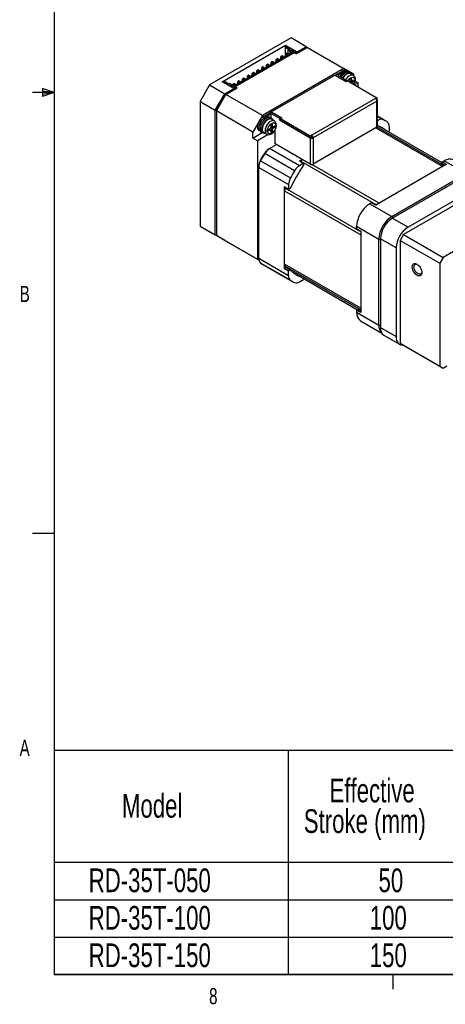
# Model space of a CAD drawing. Extents: x 11 to 4767017334454, y 5 to 5245463847269.
# Tile 1 of 6: x 11 to 74, y 6 to 151. Entities that reach past the tile are written whole.
import ezdxf
from ezdxf.enums import TextEntityAlignment as Align

# ---------------------------------------------------------------- set-up
doc = ezdxf.new("R2010")
doc.units = 0
doc.layers.get('0').update_dxf_attribs({"linetype": 'CONTINUOUS'})

# ---------------------------------------------------------------- blocks, each defined once
blk = doc.blocks.new('SW_TABLEANNOTATION_0')
at = {"color": 0, "linetype": 'CONTINUOUS'}
for p, q in [((0, 0), (0, -33.06)), ((160.38, 0), (0, 0)), ((34.53, 0), (34.53, -33.06)), ((0, -16.48), (160.38, -16.48)), ((0, -22.01), (160.38, -22.01)), ((0, -27.53), (160.38, -27.53)), ((0, -33.06), (160.38, -33.06))]:
    blk.add_line(p, q, dxfattribs=at)
at = {"color": 0, "linetype": 'CONTINUOUS', "width": 0.7}
for s, p in [('Effective ', (40.65, -8.68)), ('Model', (10.01, -10.94)), ('Stroke (mm)', (36.84, -13.2)), ('RD-35T-050', (5.1, -21.94)), ('50', (47.87, -21.94)), ('RD-35T-100', (5.1, -27.47)), ('100', (46.58, -27.47)), ('RD-35T-150', (5.1, -33)), ('150', (46.58, -33))]:
    blk.add_text(s, height=3.5, dxfattribs=at).set_placement(p, align=Align.BOTTOM_LEFT)

msp = doc.modelspace()

# ---------------------------------------------------------------- linework, layer by layer
at = {"color": 7, "linetype": 'CONTINUOUS'}
for p, q in [((15.9068, 270.3087), (15.9068, 9.9587)), ((50.8777, 148.197), (38.8569, 141.2575)), ((40.7307, 141.727), (50.0645, 147.1153)), ((50.0468, 146.8193), (50.0822, 146.8805)), ((50.0468, 146.8193), (50.5595, 146.5234)), ((50.0468, 145.5335), (50.0468, 146.8193)), ((50.0645, 147.1153), (51.7616, 146.1356)), ((50.0645, 146.8499), (50.0645, 147.1153)), ((50.0822, 146.8805), (50.2059, 146.952)), ((50.0822, 146.8805), (50.6302, 146.5642)), ((51.6909, 146.0948), (50.2059, 146.952)), ((53.1051, 146.9112), (50.8777, 148.197)), ((51.6202, 145.8498), (53.2819, 146.8091)), ((51.7616, 146.1356), (53.1051, 146.9112)), ((53.1051, 146.9112), (53.2818, 146.8091)), ((53.2819, 146.8091), (58.6559, 143.7068)), ((51.2312, 146.2172), (42.2863, 141.0534)), ((42.4808, 140.982), (51.355, 146.105)), ((51.3373, 146.0131), (42.6399, 140.9922)), ((49.5519, 145.5538), (49.3751, 145.4518)), ((49.3751, 145.1457), (49.3751, 145.4518)), ((49.3751, 145.4518), (49.5519, 145.3497)), ((49.7286, 145.4518), (49.5519, 145.5538)), ((49.7286, 145.4518), (49.5519, 145.3497)), ((49.5519, 145.3497), (49.5519, 145.2477)), ((49.7286, 145.3498), (49.7286, 145.4518)), ((50.259, 145.9621), (50.0822, 145.86)), ((50.0822, 145.5539), (50.0822, 145.86)), ((50.0822, 145.86), (50.259, 145.7579)), ((50.4357, 145.86), (50.259, 145.9621)), ((50.4357, 145.86), (50.259, 145.7579)), ((50.259, 145.7579), (50.259, 145.6559)), ((50.4676, 146.4948), (50.3969, 146.454)), ((50.3969, 146.454), (50.7646, 146.2417)), ((50.3969, 146.454), (50.3969, 145.8825)), ((50.4357, 145.758), (50.4357, 145.86)), ((50.4676, 146.4948), (50.7646, 146.3234)), ((50.51, 146.4948), (50.4676, 146.4948)), ((50.6302, 146.5642), (50.51, 146.4948)), ((50.7646, 146.3478), (50.8848, 146.4172)), ((50.7646, 146.3234), (50.7646, 146.3478)), ((50.7646, 146.2417), (50.7646, 146.3234)), ((50.7646, 145.9478), (50.7646, 146.2417)), ((50.8848, 146.4172), (50.8494, 146.356)), ((51.1605, 146.1764), (50.8494, 146.356)), ((50.8494, 145.9968), (50.8494, 146.356)), ((50.8848, 146.4172), (51.2312, 146.2172)), ((51.6202, 145.8498), (51.3373, 146.0131)), ((51.3468, 146.0077), (51.355, 146.105)), ((51.355, 146.105), (51.5318, 146.0029)), ((51.5318, 146.0029), (51.5235, 145.9056)), ((51.6909, 146.0948), (51.5318, 146.0029)), ((51.6909, 145.8906), (51.6909, 146.0948)), ((51.7616, 146.1356), (51.7616, 145.9315)), ((46.7234, 143.921), (46.5467, 143.819)), ((46.9002, 143.819), (46.7234, 143.921)), ((47.4305, 144.3292), (47.2538, 144.2272)), ((47.2538, 143.9211), (47.2538, 144.2272)), ((47.2538, 144.2272), (47.4305, 144.1251)), ((47.6073, 144.2272), (47.4305, 144.3292)), ((47.6073, 144.2272), (47.4305, 144.1251)), ((47.4305, 144.1251), (47.4305, 144.0231)), ((47.6073, 144.1252), (47.6073, 144.2272)), ((48.1377, 144.7374), (47.9609, 144.6354)), ((47.9609, 144.3293), (47.9609, 144.6354)), ((47.9609, 144.6354), (48.1377, 144.5333)), ((48.3144, 144.6354), (48.1377, 144.7374)), ((48.3144, 144.6354), (48.1377, 144.5333)), ((48.1377, 144.5333), (48.1377, 144.4313)), ((48.3144, 144.5334), (48.3144, 144.6354)), ((48.8448, 145.1456), (48.668, 145.0436)), ((48.668, 144.7375), (48.668, 145.0436)), ((48.668, 145.0436), (48.8448, 144.9415)), ((49.0215, 145.0436), (48.8448, 145.1456)), ((49.0215, 145.0436), (48.8448, 144.9415)), ((48.8448, 144.9415), (48.8448, 144.8395)), ((49.0215, 144.9416), (49.0215, 145.0436)), ((44.6021, 142.6964), (44.4253, 142.5944)), ((44.4253, 142.2883), (44.4253, 142.5944)), ((44.4253, 142.5944), (44.6021, 142.4923)), ((44.7789, 142.5944), (44.6021, 142.6964)), ((44.7789, 142.5944), (44.6021, 142.4923)), ((44.6021, 142.4923), (44.6021, 142.3903)), ((44.7789, 142.4924), (44.7789, 142.5944)), ((45.3092, 143.1046), (45.1324, 143.0026)), ((45.1324, 142.6965), (45.1324, 143.0026)), ((45.1324, 143.0026), (45.3092, 142.9005)), ((45.486, 143.0026), (45.3092, 143.1046)), ((45.486, 143.0026), (45.3092, 142.9005)), ((45.3092, 142.9005), (45.3092, 142.7985)), ((45.486, 142.9006), (45.486, 143.0026)), ((46.0163, 143.5128), (45.8396, 143.4108)), ((45.8396, 143.1047), (45.8396, 143.4108)), ((45.8396, 143.4108), (46.0163, 143.3087)), ((46.1931, 143.4108), (46.0163, 143.5128)), ((46.1931, 143.4108), (46.0163, 143.3087)), ((46.0163, 143.3087), (46.0163, 143.2067)), ((46.1931, 143.3088), (46.1931, 143.4108)), ((46.5467, 143.5129), (46.5467, 143.819)), ((46.5467, 143.819), (46.7234, 143.7169)), ((58.6559, 143.7068), (46.635, 136.7673)), ((46.9002, 143.819), (46.7234, 143.7169)), ((46.7234, 143.7169), (46.7234, 143.6149)), ((46.9002, 143.717), (46.9002, 143.819)), ((47.9467, 137.2836), (57.3442, 142.7087)), ((57.3442, 142.7087), (58.9352, 141.7902)), ((57.472, 142.7066), (57.472, 142.6349)), ((57.5598, 142.8291), (58.4084, 143.3189)), ((58.6205, 143.1965), (57.772, 142.7066)), ((57.772, 142.7066), (58.9741, 142.0127)), ((58.6205, 143.1965), (58.4084, 143.3189)), ((60.0701, 142.8901), (58.6559, 143.7068)), ((59.1925, 143.3058), (59.0583, 143.3833)), ((59.4929, 143.1563), (59.3162, 143.2583)), ((59.6926, 143.0122), (59.4804, 143.1346)), ((60.0668, 142.6806), (59.6426, 142.9256)), ((60.0701, 142.8901), (60.0701, 142.6781)), ((38.8569, 141.2575), (37.4427, 138.808)), ((38.8569, 141.2575), (41.0843, 139.9717)), ((42.4278, 140.7473), (40.7307, 141.727)), ((41.0135, 141.6453), (41.1373, 141.7168)), ((41.0135, 141.5637), (41.0135, 141.6453)), ((41.0135, 141.6453), (42.4985, 140.7881)), ((41.6853, 141.4004), (41.1373, 141.7168)), ((41.8055, 141.4698), (41.6853, 141.4004)), ((41.8055, 141.4943), (41.8055, 141.4698)), ((42.1025, 141.3229), (41.8055, 141.4943)), ((41.9399, 141.2535), (42.0601, 141.3229)), ((42.2863, 141.0534), (41.9399, 141.2535)), ((42.0601, 141.3229), (42.1025, 141.3229)), ((42.0601, 141.3229), (42.0601, 141.1841)), ((42.1025, 141.3229), (42.1732, 141.282)), ((42.1732, 141.282), (42.1732, 141.1187)), ((42.4808, 141.4718), (42.304, 141.3698)), ((42.304, 141.0636), (42.304, 141.3698)), ((42.304, 141.3698), (42.4808, 141.2677)), ((42.6576, 141.3698), (42.4808, 141.4718)), ((42.6576, 141.3698), (42.4808, 141.2677)), ((42.4808, 141.2677), (42.4808, 141.1657)), ((42.6576, 140.88), (42.4808, 140.982)), ((42.6399, 140.9922), (42.9227, 140.8289)), ((42.6399, 140.8902), (42.6399, 140.9922)), ((42.6576, 141.2677), (42.6576, 141.3698)), ((43.1879, 141.88), (43.0111, 141.778)), ((43.0111, 141.4718), (43.0111, 141.778)), ((43.0111, 141.778), (43.1879, 141.6759)), ((43.3647, 141.778), (43.1879, 141.88)), ((43.3647, 141.778), (43.1879, 141.6759)), ((43.1879, 141.6759), (43.1879, 141.5739)), ((43.3647, 141.6759), (43.3647, 141.778)), ((43.895, 142.2882), (43.7182, 142.1862)), ((43.7182, 141.8801), (43.7182, 142.1862)), ((43.7182, 142.1862), (43.895, 142.0841)), ((44.0718, 142.1862), (43.895, 142.2882)), ((44.0718, 142.1862), (43.895, 142.0841)), ((43.895, 142.0841), (43.895, 141.9821)), ((44.0718, 142.0842), (44.0718, 142.1862)), ((58.9741, 142.0127), (58.7619, 141.8902)), ((58.9352, 141.7902), (59.1508, 141.9147)), ((58.9741, 142.0127), (58.9741, 141.8127)), ((59.1508, 141.9147), (63.5314, 139.3859)), ((59.5928, 141.8186), (59.5928, 142.0636)), ((59.5989, 141.9516), (59.811, 141.8291)), ((59.684, 142.2183), (59.7696, 142.1689)), ((59.6988, 141.7574), (59.8175, 141.8258)), ((59.6988, 141.7574), (59.911, 141.6349)), ((59.7696, 142.1689), (59.7696, 141.9207)), ((59.911, 141.839), (60.1231, 141.9615)), ((60.1231, 141.7574), (59.911, 141.6349)), ((60.7772, 141.5837), (60.2507, 141.2798)), ((60.3405, 141.8358), (60.7772, 141.5837)), ((60.7772, 140.9758), (60.7772, 141.5837)), ((15.9068, 140.1337), (12.7318, 140.1337)), ((14.2004, 140.7435), (14.2004, 139.5602)), ((15.9068, 140.1337), (14.2004, 140.7435)), ((15.9068, 140.1337), (14.2004, 140.3632)), ((15.9068, 140.1337), (14.2004, 139.8718)), ((15.9068, 140.1337), (14.2004, 139.5602)), ((39.67, 137.5222), (41.0843, 139.9717)), ((39.8468, 137.4201), (41.261, 139.8696)), ((39.8468, 137.5397), (41.1575, 139.8098)), ((41.0843, 139.9717), (42.4278, 140.7473)), ((41.1575, 139.8098), (41.261, 139.8696)), ((41.1575, 139.8098), (41.2093, 139.7799)), ((41.261, 139.8696), (42.9227, 140.8289)), ((46.635, 136.7673), (41.261, 139.8696)), ((42.4278, 140.5432), (42.4278, 140.7473)), ((42.6576, 140.88), (42.4985, 140.7881)), ((42.4985, 140.7881), (42.4985, 140.584)), ((42.6757, 140.6863), (42.6576, 140.88)), ((37.4427, 138.808), (39.67, 137.5222)), ((37.4427, 138.808), (37.4427, 120.4359)), ((63.3192, 139.2593), (53.9218, 133.8343)), ((63.5314, 138.8919), (54.1339, 133.4669)), ((63.5314, 139.3859), (63.3157, 139.2614)), ((63.3157, 139.2614), (63.3192, 139.2593)), ((63.5314, 139.1409), (63.4675, 139.104)), ((63.5349, 139.1348), (63.5278, 139.1389)), ((63.5314, 139.3859), (63.5314, 139.1409)), ((63.5314, 138.8878), (63.5314, 138.8919)), ((63.5314, 138.8878), (63.5349, 138.8899)), ((63.5349, 135.0113), (63.5349, 138.8899)), ((63.6228, 135.1338), (63.6228, 139.0123)), ((39.67, 119.15), (39.67, 137.5222)), ((39.8468, 137.4201), (39.8468, 137.5397)), ((39.8468, 137.5397), (39.8986, 137.5098)), ((45.2208, 134.3178), (39.8468, 137.4201)), ((39.8468, 137.4201), (39.8468, 119.048)), ((46.635, 136.7673), (45.2208, 134.3178)), ((46.8825, 136.6652), (47.7311, 137.155)), ((46.8825, 136.6652), (47.0947, 136.5427)), ((47.0947, 136.5427), (47.9432, 137.0326)), ((47.9432, 136.3242), (47.9432, 137.0326)), ((47.9432, 137.0326), (49.1453, 136.3386)), ((49.5377, 136.3652), (47.9467, 137.2836)), ((47.9467, 137.2058), (47.9467, 137.2836)), ((49.3574, 136.4611), (48.1553, 137.155)), ((64.7805, 135.9859), (63.6228, 136.6543)), ((47.8257, 136.4209), (47.6489, 136.523)), ((48.0253, 136.2768), (47.8132, 136.3993)), ((47.9255, 135.0833), (47.9255, 135.3282)), ((47.9316, 135.2162), (48.1437, 135.0938)), ((48.3996, 135.9453), (47.9753, 136.1902)), ((48.0168, 135.483), (48.1023, 135.4336)), ((48.1023, 135.4336), (48.1023, 135.1853)), ((48.2437, 135.1037), (48.4558, 135.2261)), ((49.1453, 136.3386), (49.3574, 136.4611)), ((49.1453, 136.3386), (49.1453, 136.0937)), ((49.1453, 136.0937), (49.3221, 136.1957)), ((49.1453, 136.0937), (53.7061, 133.4608)), ((49.3221, 136.2407), (49.5377, 136.3652)), ((53.7026, 133.7118), (49.3221, 136.2407)), ((49.3221, 136.2407), (49.3221, 135.9957)), ((53.7026, 133.4669), (49.3221, 135.9957)), ((49.3574, 136.4611), (49.3574, 136.2611)), ((63.7552, 136.0569), (63.6228, 135.9805)), ((73.1869, 129.7474), (63.6228, 135.2687)), ((45.2208, 133.4196), (45.2208, 134.3178)), ((45.2208, 133.4196), (46.6264, 134.231)), ((47.5131, 133.9265), (45.9279, 133.0114)), ((46.2326, 134.4778), (46.2961, 134.4412)), ((46.5467, 134.7159), (46.3345, 134.8383)), ((46.4088, 134.7587), (46.341, 134.7196)), ((46.341, 134.7196), (46.5532, 134.5971)), ((46.399, 134.3579), (46.5758, 134.2558)), ((46.4088, 134.7587), (46.6209, 134.6362)), ((46.6138, 134.7546), (46.5467, 134.7159)), ((46.6209, 134.6362), (46.5532, 134.5971)), ((46.5883, 134.2775), (46.8004, 134.155)), ((46.8504, 134.2416), (47.2747, 133.9967)), ((47.572, 134.7159), (47.7841, 134.8383)), ((47.7841, 134.6342), (47.572, 134.5117)), ((47.6655, 134.7698), (47.672, 134.7666)), ((47.8841, 134.6441), (47.672, 134.7666)), ((47.8902, 134.6401), (47.8902, 134.777)), ((47.8902, 134.777), (48.1023, 134.6546)), ((47.9255, 134.3076), (47.9255, 134.5525)), ((48.0316, 135.022), (48.1502, 135.0905)), ((48.0316, 135.022), (48.2437, 134.8995)), ((48.1023, 134.6546), (48.1023, 134.4096)), ((48.4558, 135.022), (48.2437, 134.8995)), ((48.5442, 134.5218), (48.375, 134.4241)), ((48.5442, 134.5626), (48.4859, 134.5963)), ((48.5442, 132.5621), (48.5442, 134.5626)), ((53.9182, 133.8363), (53.7026, 133.7118)), ((53.7026, 133.7118), (53.7026, 133.4669)), ((53.9218, 133.8343), (53.9182, 133.8363)), ((53.9182, 133.8363), (53.9182, 133.5914)), ((63.5349, 135.0113), (54.1304, 129.5822)), ((65.3557, 134.4292), (65.2163, 134.3487)), ((65.3557, 135.1326), (65.3557, 134.4292)), ((45.9279, 133.0114), (45.2208, 133.4196)), ((45.9279, 133.0114), (45.9279, 115.5374)), ((47.7053, 131.8736), (48.721, 132.46)), ((53.7061, 129.5822), (48.5442, 132.5621)), ((53.9182, 133.5914), (53.7026, 133.4669)), ((53.7061, 133.4608), (53.7061, 129.5822)), ((53.9112, 133.5873), (53.9182, 133.5832)), ((53.9218, 133.5893), (53.9182, 133.5914)), ((53.9182, 133.5832), (53.9218, 133.5853)), ((53.9218, 133.5853), (53.9218, 133.5893)), ((54.1339, 133.4628), (53.9218, 133.5853)), ((54.1304, 133.4608), (54.1339, 133.4628)), ((54.1304, 133.4608), (54.1304, 129.5822)), ((54.1339, 133.4628), (54.1339, 133.4669)), ((46.9892, 131.139), (46.9317, 131.1593)), ((51.3909, 128.5979), (46.9892, 131.139)), ((47.5285, 131.7715), (47.7053, 131.8736)), ((52.107, 129.3325), (47.7053, 131.8736)), ((46.3366, 130.1284), (46.3829, 130.0889)), ((46.3829, 130.0889), (50.7847, 127.5478)), ((52.0974, 130.0414), (52.5041, 130.2761)), ((52.0974, 130.0414), (52.7162, 129.6842)), ((52.7162, 129.6842), (52.107, 129.3325)), ((52.2657, 129.9443), (52.3241, 130.0246)), ((52.7162, 129.6842), (52.7162, 129.402)), ((73.8056, 129.5516), (63.3758, 123.5305)), ((73.1869, 129.9087), (73.4521, 130.0618)), ((73.1869, 129.9087), (73.8056, 129.5516)), ((73.1869, 129.6265), (73.1869, 129.9087)), ((73.5612, 129.4105), (73.1869, 129.6265)), ((76.7224, 128.1739), (73.4521, 130.0618)), ((46.1047, 129.1014), (46.1047, 129.3055)), ((46.1047, 129.1014), (50.5065, 126.5603)), ((46.1047, 115.6505), (46.1047, 129.1014)), ((65.7623, 121.8467), (76.7224, 128.1739)), ((77.1467, 128.133), (65.833, 121.6018)), ((50.5065, 126.5603), (50.5065, 125.8569)), ((80.6304, 126.7709), (67.4853, 119.1823)), ((79.4448, 126.8064), (68.1311, 120.2751)), ((49.8877, 114.1701), (49.8877, 126.2141)), ((50.5065, 125.8569), (49.8877, 126.2141)), ((49.9231, 114.7979), (49.9231, 125.6271)), ((50.0156, 126.0261), (50.0559, 126.117)), ((50.7508, 125.998), (50.5065, 125.8569)), ((62.7571, 123.8877), (62.4919, 123.7346)), ((62.4919, 123.7346), (65.7623, 121.8467)), ((63.3758, 123.5305), (62.7571, 123.8877)), ((86.4641, 123.4032), (73.3189, 115.8147)), ((65.833, 121.6018), (68.1311, 120.2751)), ((37.4427, 120.4359), (39.67, 119.15)), ((37.4427, 120.4359), (38.8569, 119.6192)), ((38.8569, 119.6192), (41.0843, 118.3334)), ((63.8177, 118.4787), (60.5474, 120.3666)), ((60.5474, 120.0604), (60.5474, 120.3666)), ((60.5474, 120.0604), (61.1661, 119.7032)), ((61.1661, 119.7032), (61.1661, 107.6592)), ((67.4853, 119.1823), (66.9868, 118.3189)), ((67.4853, 119.1823), (73.3189, 115.8147)), ((41.0843, 118.3334), (39.67, 119.15)), ((39.8468, 119.048), (45.9279, 115.5374)), ((41.261, 118.2313), (39.8468, 119.048)), ((41.0843, 118.3334), (41.0843, 118.3334)), ((46.1251, 115.4233), (41.261, 118.2313)), ((63.8177, 105.8223), (63.8177, 118.4787)), ((66.3633, 117.2133), (64.0652, 118.5399)), ((64.0652, 118.5399), (64.0652, 105.4753)), ((66.9868, 118.3189), (72.8204, 114.9512)), ((66.9868, 118.3189), (66.9868, 103.1394)), ((66.3633, 117.2133), (66.3633, 104.1486)), ((46.1251, 115.4236), (45.9279, 115.5374)), ((50.5065, 113.1095), (46.1047, 115.6505)), ((50.7847, 112.4432), (46.3829, 114.9842)), ((73.3189, 115.8147), (72.8204, 114.9512)), ((72.8204, 114.9512), (72.8204, 99.7717)), ((46.6799, 114.7972), (51.0816, 112.2562)), ((50.1321, 114.3112), (49.8877, 114.1701)), ((49.8877, 114.1701), (50.5065, 113.8129)), ((50.1321, 114.3112), (50.7508, 113.954)), ((50.5065, 113.8129), (50.7508, 113.954)), ((50.5065, 113.1095), (50.5065, 113.8129)), ((51.122, 113.6185), (60.6867, 108.0969)), ((52.107, 112.1852), (52.7162, 112.5369)), ((52.7162, 112.6982), (52.7162, 112.5369)), ((60.5474, 108.0164), (60.7917, 108.1575)), ((60.5474, 108.0164), (60.5474, 107.7102)), ((61.1661, 107.6592), (60.5474, 108.0164)), ((60.5474, 107.7102), (63.8177, 105.8223)), ((60.7917, 108.1575), (61.1661, 107.9414)), ((61.117, 106.4511), (64.2788, 104.6259)), ((64.0652, 105.4753), (66.3633, 104.1486)), ((64.5831, 104.3307), (66.8812, 103.004)), ((66.9868, 103.1394), (72.8204, 99.7717)), ((66.9868, 103.1394), (67.4853, 102.8515)), ((67.4853, 102.8515), (73.3189, 99.4838)), ((72.8204, 99.7717), (73.3189, 99.4838)), ((73.3189, 99.4838), (73.8811, 99.8084)), ((15.9068, 75.0462), (12.7318, 75.0462)), ((415.9568, 9.9587), (15.9068, 9.9587)), ((65.9067, 9.9587), (65.9067, 7.8048))]:
    msp.add_line(p, q, dxfattribs=at)
at = {"color": 8, "linetype": 'CONTINUOUS'}
for p, q in [((59.5928, 142.0227), (59.7696, 141.9207)), ((59.9463, 141.8594), (60.1231, 141.7574)), ((63.6228, 136.6388), (64.4712, 136.149)), ((47.9255, 135.2874), (48.1023, 135.1853)), ((63.6228, 136.1333), (63.7552, 136.0569)), ((47.572, 134.5117), (47.4836, 134.5628)), ((47.6073, 134.7363), (47.7841, 134.6342)), ((48.1023, 134.4096), (47.9255, 134.5117)), ((48.279, 135.1241), (48.4558, 135.022)), ((63.3801, 134.922), (73.2443, 129.2275)), ((73.4511, 129.3469), (63.5804, 135.0451)), ((52.3241, 130.0246), (63.4746, 123.5876)), ((63.8664, 123.8138), (53.9592, 129.5331)), ((49.9231, 125.6271), (61.1661, 119.1367)), ((61.1661, 119.5891), (50.0156, 126.0261)), ((65.7623, 121.8467), (65.886, 121.6324)), ((63.8177, 118.4787), (64.0652, 118.4787)), ((61.1661, 108.3074), (49.9231, 114.7979)), ((50.0156, 114.5057), (61.1661, 108.0686)), ((63.8177, 105.8223), (64.0652, 105.8223))]:
    msp.add_line(p, q, dxfattribs=at)
at = {"color": 7, "linetype": 'CONTINUOUS', "flags": 128}
for points in [[(59.6048, 143.0628), (59.559, 143.109), (59.4191, 143.1899), (59.2515, 143.2147), (59.0647, 143.1824), (58.868, 143.0944), (58.6713, 142.9553), (58.4845, 142.7719), (58.3169, 142.5536), (58.243, 142.4347)], [(59.4804, 143.1346), (59.4332, 143.158), (59.27, 143.1918), (59.0861, 143.1677), (58.8908, 143.0868), (58.6944, 142.9535), (58.5069, 142.7745), (58.3382, 142.5592), (58.2555, 142.4275)], [(59.885, 142.7856), (59.8767, 142.804), (59.7791, 142.9455), (59.6453, 143.0355), (59.4822, 143.0694), (59.2982, 143.0452), (59.103, 142.9644), (58.9065, 142.831), (58.7191, 142.652), (58.5503, 142.4368), (58.4677, 142.305)], [(59.6426, 142.9256), (59.626, 142.9346), (59.4779, 142.9764), (59.3083, 142.963), (59.1264, 142.895), (58.942, 142.7762), (58.765, 142.6129), (58.6051, 142.4139), (58.5177, 142.2761)], [(59.1066, 143.3165), (59.2804, 143.2767), (59.3162, 143.2583)], [(59.5928, 142.0636), (59.5994, 142.1061), (59.6182, 142.1499), (59.6464, 142.1884), (59.6798, 142.2159), (59.7134, 142.2283), (59.7422, 142.2238), (59.7619, 142.2029), (59.7696, 142.1689)], [(59.5989, 141.9516), (59.5988, 141.9516), (59.5928, 141.9555)], [(60.1231, 141.9615), (60.1569, 141.9732), (60.1856, 141.9677), (60.2048, 141.9456), (60.2115, 141.9104), (60.2048, 141.8675), (60.1856, 141.8233), (60.1569, 141.7846), (60.1231, 141.7574)], [(46.2326, 134.4778), (46.1638, 134.527), (46.0543, 134.665), (45.9863, 134.8501), (45.9633, 135.073), (45.9863, 135.3225), (46.0543, 135.5862), (46.1638, 135.8506), (46.3094, 136.1027), (46.4837, 136.3298), (46.678, 136.5205), (46.8825, 136.6652)], [(46.399, 134.3579), (46.2949, 134.4425), (46.1969, 134.6029), (46.1464, 134.8115), (46.1464, 135.0562), (46.1969, 135.323), (46.2949, 135.5965), (46.4348, 135.8611), (46.6085, 136.1015)], [(47.9376, 136.3275), (47.8918, 136.3737), (47.7518, 136.4545), (47.5842, 136.4794), (47.3974, 136.447), (47.2007, 136.359), (47.0041, 136.2199), (46.8172, 136.0366), (46.6496, 135.8182), (46.5097, 135.5758), (46.4044, 135.3215), (46.339, 135.068), (46.3169, 134.8281), (46.339, 134.6138), (46.4044, 134.4358), (46.5097, 134.303), (46.6496, 134.2222), (46.7127, 134.2056)], [(47.8132, 136.3993), (47.7659, 136.4226), (47.6028, 136.4564), (47.4188, 136.4323), (47.2236, 136.3515), (47.0271, 136.2181), (46.8397, 136.0391), (46.6709, 135.8238), (46.5296, 135.5834), (46.4232, 135.3302), (46.357, 135.0775), (46.3345, 134.8383)], [(48.2177, 136.0503), (48.2095, 136.0686), (48.1119, 136.2102), (47.978, 136.3002), (47.8149, 136.334), (47.631, 136.3098), (47.4357, 136.229), (47.2392, 136.0956), (47.0518, 135.9167), (46.8831, 135.7014), (46.7418, 135.4609), (46.6353, 135.2078), (46.5691, 134.9551), (46.5467, 134.7159)], [(46.6085, 136.1015), (46.7964, 136.2953), (46.9961, 136.4445), (47.1973, 136.5413), (47.3894, 136.5807), (47.5625, 136.5606), (47.6489, 136.523)], [(47.9753, 136.1902), (47.9588, 136.1992), (47.8106, 136.2411), (47.641, 136.2276), (47.4591, 136.1597), (47.2747, 136.0408), (47.0978, 135.8775), (46.9378, 135.6785), (46.8035, 135.4546), (46.702, 135.2178), (46.6388, 134.9809), (46.6174, 134.7567)], [(47.2745, 133.9968), (47.4178, 133.9394), (47.5431, 133.9224), (47.7432, 133.9473), (48.0053, 134.0663), (48.2262, 134.2457), (48.4109, 134.467), (48.5571, 134.7189), (48.6568, 134.9858), (48.7058, 135.3282)], [(47.3952, 134.5117), (47.4199, 134.7261), (47.5189, 135.0119), (47.6071, 135.1724), (47.7227, 135.3313), (47.8616, 135.4735), (48.0139, 135.5834), (48.1662, 135.6493), (48.3051, 135.6674), (48.4207, 135.6421), (48.5089, 135.5834), (48.6079, 135.4119), (48.6326, 135.2261)], [(48.6326, 135.2261), (48.6079, 135.0118), (48.5089, 134.726), (48.4207, 134.5655), (48.3051, 134.4066), (48.1662, 134.2644), (48.0139, 134.1545), (47.8616, 134.0885), (47.7227, 134.0704), (47.6071, 134.0958), (47.5189, 134.1545), (47.4199, 134.326), (47.3952, 134.5117)], [(47.9255, 135.3282), (47.9321, 135.3707), (47.9509, 135.4145), (47.9791, 135.453), (48.0125, 135.4805), (48.0461, 135.4929), (48.0749, 135.4884), (48.0946, 135.4676), (48.1023, 135.4336)], [(47.9316, 135.2162), (47.9316, 135.2162), (47.9255, 135.2202)], [(48.4558, 135.2261), (48.4897, 135.2379), (48.5183, 135.2323), (48.5375, 135.2103), (48.5442, 135.1751), (48.5375, 135.1321), (48.5183, 135.088), (48.4897, 135.0493), (48.4558, 135.022)], [(63.8886, 135.1553), (64.0608, 135.0287), (64.1215, 134.9808)], [(47.572, 134.5117), (47.5381, 134.5), (47.5095, 134.5055), (47.4903, 134.5276), (47.4836, 134.5628), (47.4903, 134.6057), (47.5095, 134.6499), (47.5381, 134.6886), (47.572, 134.7159)], [(48.1023, 134.4096), (48.0956, 134.3667), (48.0764, 134.3225), (48.0477, 134.2838), (48.0139, 134.2565), (47.9801, 134.2448), (47.9514, 134.2503), (47.9322, 134.2724), (47.9255, 134.3076)], [(68.7546, 114.4038), (68.7768, 114.594), (68.842, 114.7466), (68.9462, 114.8521), (69.0828, 114.9037), (69.2432, 114.8983), (69.4173, 114.8361), (69.5942, 114.7211), (69.7627, 114.5606), (69.9124, 114.3645), (70.0337, 114.1453), (70.1191, 113.9166), (70.1632, 113.6929), (70.1632, 113.4882), (70.1191, 113.3154), (70.0337, 113.1854), (69.9124, 113.1062), (69.7627, 113.0829), (69.5942, 113.117), (69.4173, 113.2063), (69.2432, 113.3451), (69.0828, 113.5248), (68.9462, 113.7342), (68.842, 113.9599), (68.7768, 114.1879), (68.7546, 114.4038)], [(69.0226, 114.4038), (69.0438, 114.57), (69.106, 114.6995), (69.2045, 114.7824), (69.332, 114.8127), (69.4791, 114.7882), (69.5323, 114.7672)], [(50.3069, 114.2103), (50.255, 114.259), (50.0156, 114.5057)], [(51.6225, 113.3295), (51.5496, 113.3586), (51.3549, 113.4439)], [(70.1653, 113.6708), (70.1634, 113.655), (70.1213, 113.5058), (70.0402, 113.3986), (69.9262, 113.3414), (69.7876, 113.3385), (69.6348, 113.3901), (69.4791, 113.4923), (69.332, 113.6375), (69.2045, 113.8151), (69.106, 114.0117), (69.0438, 114.2129), (69.0226, 114.4038)], [(66.3633, 104.1486), (66.3851, 103.8418), (66.4498, 103.5677), (66.556, 103.3331), (66.7009, 103.1436), (66.8811, 103.004), (67.092, 102.9178), (67.3285, 102.8869), (67.4193, 102.8896)]]:
    msp.add_lwpolyline(points, dxfattribs=at)
at = {"color": 8, "linetype": 'CONTINUOUS', "flags": 128}
for points in [[(60.0579, 142.6857), (59.9563, 142.7232), (59.7865, 142.7281), (59.6003, 142.6736), (59.4085, 142.5629), (59.2223, 142.4024), (59.0525, 142.2015), (58.9419, 142.0312)], [(59.2475, 141.8589), (59.2743, 141.9077), (59.39, 142.0666), (59.5289, 142.2089), (59.6812, 142.3188), (59.8335, 142.3847), (59.9723, 142.4028), (60.088, 142.3775), (60.1761, 142.3187), (60.2751, 142.1472), (60.2999, 141.9615)], [(48.3906, 135.9503), (48.289, 135.9878), (48.1192, 135.9927), (47.933, 135.9382), (47.7412, 135.8275), (47.555, 135.667), (47.3852, 135.4661), (47.2417, 135.2364), (47.1328, 134.9912), (47.0648, 134.7449), (47.0416, 134.5117)]]:
    msp.add_lwpolyline(points, dxfattribs=at)
at = {"color": 7, "linetype": 'CONTINUOUS'}
for centre, radius, start, end in [((57.6063, 142.7066), 0.131, 110.783421, 249.216579), ((59.3137, 141.9563), 1.3759, 98.655811, 155.046743), ((58.7875, 142.8046), 0.6389, 64.91783, 126.392629), ((59.0397, 142.5435), 0.7759, 85.046862, 122.696979), ((59.6955, 142.1118), 0.6794, 355.92572, 56.843915), ((59.3054, 141.8283), 0.2875, 329.505651, 358.067397), ((59.8509, 141.5134), 0.2875, 121.930481, 150.487475), ((59.8558, 141.9067), 0.0873, 170.785963, 309.203285), ((60.063, 141.3909), 0.2875, 121.93048, 150.487475), ((58.9881, 142.0811), 1.3851, 327.405147, 359.271677), ((63.0708, 138.871), 0.461, 2.605478, 57.394522), ((63.4884, 139.0123), 0.131, 290.783421, 69.216579), ((47.9432, 136.7456), 0.4611, 62.609672, 117.390328), ((47.9853, 135.073), 1.7186, 121.216006, 143.239049), ((48.1885, 135.1713), 0.0873, 170.785963, 309.203285), ((48.0282, 135.3764), 0.6794, 355.92572, 56.843915), ((62.1012, 131.3447), 4.209, 51.171482, 68.833895), ((64.2011, 135.4199), 0.7776, 69.669885, 124.991299), ((62.4945, 132.026), 4.5724, 55.604054, 64.385195), ((64.5809, 135.2003), 0.7778, 355.006569, 50.318652), ((46.8968, 134.7402), 0.5561, 182.118961, 236.307214), ((47.2982, 134.869), 0.8963, 184.558536, 187.068278), ((47.0409, 134.5867), 0.4878, 178.779375, 276.106748), ((47.1631, 134.6933), 0.5494, 173.380109, 235.307711), ((47.5746, 134.7526), 0.9608, 179.878912, 186.956643), ((47.2184, 134.8523), 0.3837, 242.569095, 297.430905), ((47.6185, 135.0972), 0.3074, 302.605478, 357.394522), ((47.8393, 134.5665), 0.0873, 350.785963, 129.203285), ((48.1972, 134.7631), 0.3074, 122.605478, 177.394522), ((48.4093, 134.6406), 0.3074, 122.605478, 177.394522), ((53.6734, 133.4459), 0.461, 2.605479, 57.394522), ((63.4726, 135.1487), 0.1509, 294.374658, 354.305201), ((53.9182, 133.8702), 0.4611, 242.609672, 297.390328), ((66.7938, 119.0047), 23.2859, 148.535362, 151.464637), ((67.2204, 118.7584), 23.7188, 148.535362, 151.464638), ((48.4655, 130.2613), 1.7773, 121.816521, 149.650048), ((48.8296, 130.0613), 2.1327, 121.816521, 149.650048), ((47.8813, 129.2491), 1.7775, 150.350551, 178.181573), ((48.2367, 129.0337), 2.133, 150.350551, 178.181573), ((70.3897, 116.9288), 21.6318, 144.787269, 155.212731), ((53.2314, 127.5203), 2.1327, 121.816521, 149.650048), ((53.2054, 129.3904), 1.0858, 127.4481, 144.259971), ((53.9182, 129.9916), 0.4611, 242.609672, 297.390328), ((74.2562, 128.9517), 1.3707, 65.392714, 125.917745), ((71.6221, 116.2174), 23.7188, 148.535362, 151.464637), ((52.6384, 126.4927), 2.133, 150.350551, 178.181573), ((50.933, 125.6032), 1.0102, 155.248162, 178.642064), ((64.7391, 120.1919), 4.1954, 122.386856, 177.613144), ((68.0095, 118.3039), 4.1954, 122.386856, 177.613144), ((67.8759, 118.3811), 3.814, 122.386856, 177.613144), ((70.174, 117.0544), 3.814, 122.386856, 177.613144), ((46.8796, 115.5828), 0.7778, 175.006569, 230.318652), ((48.9672, 118.7591), 4.5747, 235.604834, 240.0012), ((50.3551, 114.7739), 0.4327, 176.827779, 218.313141), ((53.7711, 116.9173), 4.2312, 224.455439, 248.803786), ((51.2813, 113.0418), 0.7778, 175.006569, 230.318652), ((53.3676, 116.2161), 4.5724, 235.604054, 244.385195), ((51.6611, 112.8222), 0.7776, 249.669885, 304.991299), ((61.8885, 107.5586), 1.3496, 173.549066, 235.138754), ((65.2817, 105.7074), 1.4685, 175.511982, 226.195091), ((65.2844, 105.3374), 1.227, 173.549066, 235.138754), ((68.3885, 104.401), 1.4112, 173.339129, 186.660871)]:
    msp.add_arc(centre, radius, start, end, dxfattribs=at)
at = {"color": 8, "linetype": 'CONTINUOUS'}
for centre, radius, start, end in [((59.0849, 141.9959), 1.2155, 328.240043, 358.375191), ((60.2528, 142.0725), 0.1206, 292.961835, 355.718024), ((48.5856, 135.3372), 0.1206, 292.961835, 355.718024), ((47.5834, 134.4466), 0.5457, 173.142867, 235.544953)]:
    msp.add_arc(centre, radius, start, end, dxfattribs=at)

# ---------------------------------------------------------------- block references
at = {"color": 7, "linetype": 'CONTINUOUS'}
msp.add_blockref('SW_TABLEANNOTATION_0', (15.9068, 43.0183), dxfattribs=at)

# ---------------------------------------------------------------- texts
at = {"color": 7, "linetype": 'CONTINUOUS', "width": 0.7}
for s, p in [('B', (10.8306, 108.5188)), ('A', (10.8207, 41.529)), ('8', (38.7801, 4.8797))]:
    msp.add_text(s, height=2.3813, dxfattribs=at).set_placement(p, align=Align.BOTTOM_LEFT)

doc.saveas('drawing.dxf')
